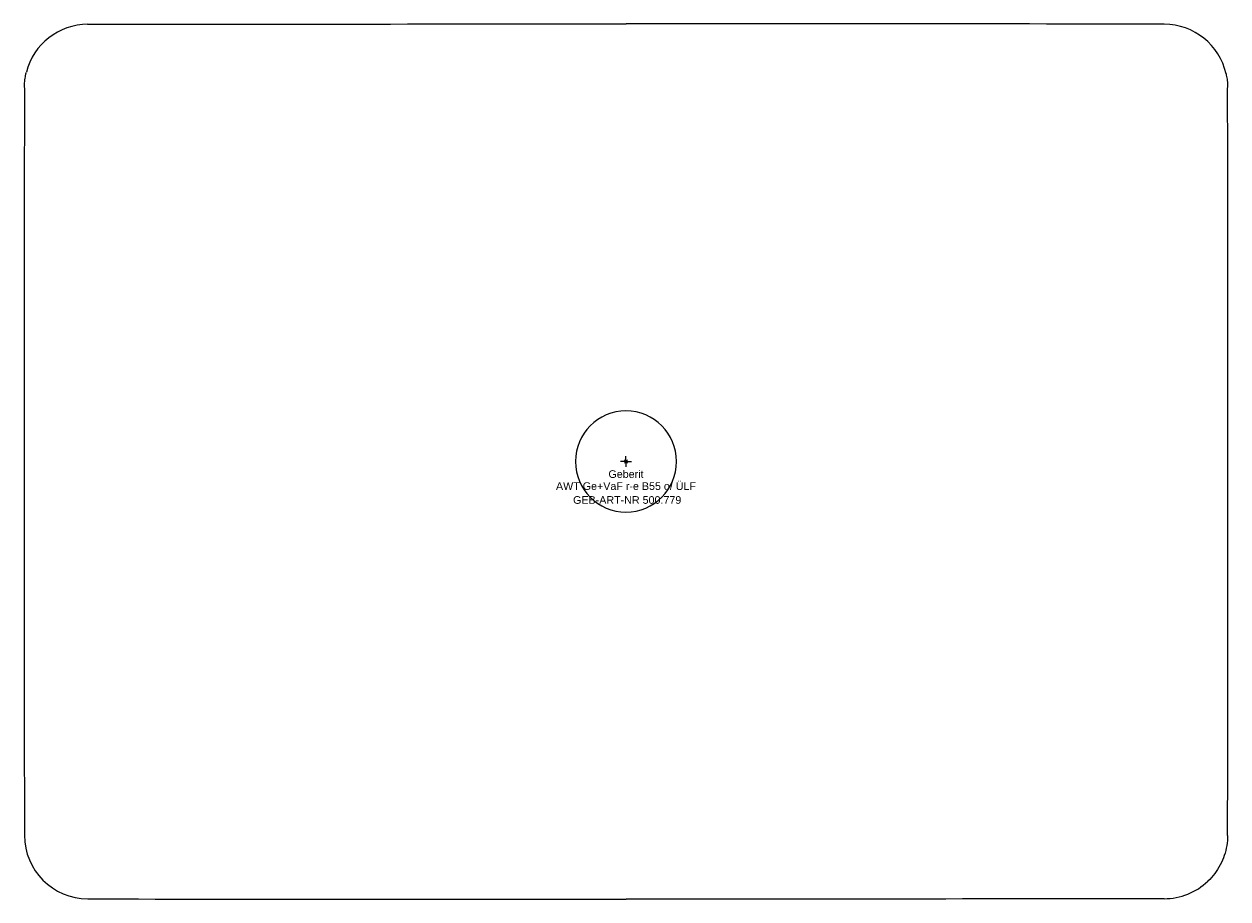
# Model space of a CAD drawing. Header units: millimetres. Extents: x -275 to 275, y -200 to 200.
import ezdxf
from ezdxf.enums import TextEntityAlignment as Align

# ---------------------------------------------------------------- set-up
doc = ezdxf.new("R2010")
doc.units = ezdxf.units.MM
doc.layers.get('0').update_dxf_attribs({"linetype": 'CONTINUOUS'})
for name, color, linetype, lineweight in [('Arbeitspunkt(DIN)', 7, 'CONTINUOUS', 25), ('GEB-ART-NR', 1, 'CONTINUOUS', 18), ('GEB-BEZUG', 2, 'CONTINUOUS', 25), ('GEB-TEXT', 5, 'CONTINUOUS', 18)]:
    doc.layers.add(name, color=color, linetype=linetype, lineweight=lineweight)
doc.layers.add('GEB-KONTUR-A', color=5, linetype='CONTINUOUS')
doc.styles.get("Standard").update_dxf_attribs({"font": 'arial.ttf'})

# ---------------------------------------------------------------- blocks, each defined once
blk = doc.blocks.new('Einfügepunkt')
at = {"layer": 'GEB-BEZUG'}
for p, q in [((-0.71, -0.71), (0.71, 0.71)), ((-0.71, 0.71), (0.71, -0.71))]:
    blk.add_line(p, q, dxfattribs=at)

msp = doc.modelspace()

# ---------------------------------------------------------------- linework, layer by layer
at = {"layer": 'Arbeitspunkt(DIN)', "ltscale": 25}
for q in [(0, 2.5), (-2.5, 0), (0, -2.5), (2.5, 0)]:
    msp.add_line((0, 0), q, dxfattribs=at)
at = {"layer": 'GEB-KONTUR-A', "ltscale": 25}
for centre, radius, start, end in [((0, 0), 23.11, 90, 270), ((0, 0), 23.11, 270, 90), ((-245.89, -170.88), 29, 180.0738, 269.9464), ((245.89, -170.88), 29, 270.0597, 313.5243)]:
    msp.add_arc(centre, radius, start, end, dxfattribs=at)
for centre, major_axis, ratio, start_param, end_param in [((-245.89, 170.88), (-21.6, -19.35), 1, 3.983036, 5.304581), ((10.47, -270396.52), (-270733.95, -46.68), 0.999492, 4.712255, 4.713164), ((-10.65, -270996.63), (271360.36, 15.73), 0.999397, 1.569793, 1.570699), ((245.89, 170.88), (19.82, -21.17), 1, 1.041484, 2.388252), ((134121.38, 0), (-170.92, -134396.27), 1, 4.712389, 4.714932), ((-134140.2, 0.05), (170.87, -134415.1), 1, 1.568253, 1.570796), ((10.56, 270802.3), (271146.65, -121.42), 0.999468, 4.711891, 4.712798), ((-10.53, 270683.33), (-271053.72, -116.52), 0.999371, 1.570406, 1.571313)]:
    msp.add_ellipse(centre, major_axis=major_axis, ratio=ratio, start_param=start_param, end_param=end_param, dxfattribs=at)
for points, knots in [([(-274.89, 170.92), (-274.89, 171.39), (-274.88, 171.87), (-274.83, 172.82), (-274.79, 173.3), (-274.7, 174.25), (-274.64, 174.72), (-274.5, 175.67), (-274.41, 176.14), (-274.23, 177.08), (-274.12, 177.54), (-274, 178)], [3.1428962, 3.1428962, 3.1428962, 3.1428962, 3.1922834, 3.1922834, 3.2416706, 3.2416706, 3.2910578, 3.2910578, 3.3404449, 3.3404449, 3.3898321, 3.3898321, 3.3898321, 3.3898321]), ([(274.17, 177.29), (274.27, 176.87), (274.35, 176.45), (274.51, 175.61), (274.57, 175.19), (274.69, 174.34), (274.74, 173.91), (274.81, 173.06), (274.84, 172.63), (274.88, 171.77), (274.89, 171.34), (274.89, 170.92)], [6.0601993, 6.0601993, 6.0601993, 6.0601993, 6.1045355, 6.1045355, 6.1488717, 6.1488717, 6.1932079, 6.1932079, 6.2375442, 6.2375442, 6.2818804, 6.2818804, 6.2818804, 6.2818804]), ([(274.89, -170.92), (274.89, -172.48), (274.76, -174.05), (274.25, -177.14), (273.87, -178.66), (272.87, -181.63), (272.25, -183.07), (270.78, -185.84), (269.94, -187.16), (268.05, -189.66), (267, -190.83), (265.86, -191.91)], [0.0012701, 0.0012701, 0.0012701, 0.0012701, 0.1632479, 0.1632479, 0.3252257, 0.3252257, 0.4872035, 0.4872035, 0.6491813, 0.6491813, 0.8111591, 0.8111591, 0.8111591, 0.8111591])]:
    msp.add_open_spline(points, degree=3, knots=knots, dxfattribs=at)

# ---------------------------------------------------------------- block references
at = {"ltscale": 25}
msp.add_blockref('Einfügepunkt', (0, 0), dxfattribs=at)

# ---------------------------------------------------------------- texts
at = {"layer": 'GEB-ART-NR'}
msp.add_text('GEB-ART-NR 500.779', height=3.5, dxfattribs=at).set_placement((0.55, -19.34), align=Align.CENTER)
at = {"layer": 'GEB-TEXT'}
for s, p in [('Geberit', (0, -7.5)), ('AWT Ge+VaF r-e B55 o/ ÜLF', (0, -13))]:
    msp.add_text(s, height=3.5, dxfattribs=at).set_placement(p, align=Align.CENTER)

doc.saveas('drawing.dxf')
